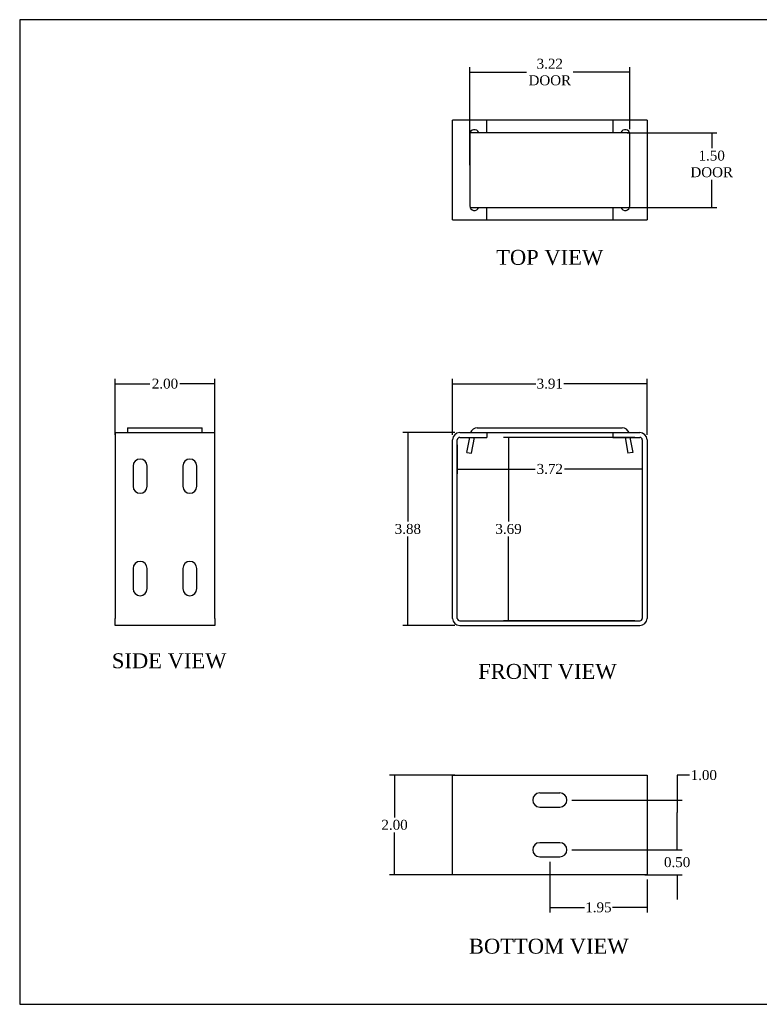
# Model space of a CAD drawing. Header units: inches. Extents: x 0.2 to 29.9, y -0.1 to 19.9.
# Tile 1 of 4: x 0.2 to 15, y 0.1 to 19.9. Entities that reach past the tile are written whole.
import ezdxf
from ezdxf.enums import TextEntityAlignment as Align

# ---------------------------------------------------------------- set-up
doc = ezdxf.new("R2010")
doc.units = ezdxf.units.IN
doc.header["$MEASUREMENT"] = 0
for name, color, linetype in [('COM55559-2', 7, 'Continuous'), ('COM55740-2', 7, 'Continuous'), ('Default', 7, 'Continuous')]:
    doc.layers.add(name, color=color, linetype=linetype)
doc.styles.add('SEACAD_Times_New_Roman', font='times.ttf')
doc.dimstyles.new('HAMMOND_(STH_-_42x28)', dxfattribs={"dimtxt": 0.2, "dimasz": 0.25, "dimexe": 0.1, "dimexo": 0.1, "dimgap": 0.05, "dimtad": 0, "dimtih": 1, "dimtoh": 1, "dimzin": 0, "dimdsep": 46, "dimtxsty": 'SEACAD_Times_New_Roman', "dimblk1": '_SE_FILLED', "dimblk2": '_SE_FILLED', "dimsah": 1, "dimcen": 0.1, "dimadec": 0, "dimazin": 0, "dimtfac": 0.8, "dimtofl": 0, "dimtmove": 0, "dimatfit": 3, "dimfxl": 1, "dimtolj": 1, "dimtzin": 0, "dimarcsym": 0})

# ---------------------------------------------------------------- blocks, each defined once
blk = doc.blocks.new('SE')
at = {"layer": 'COM55559-2', "color": 7, "linetype": 'Continuous'}
for p, q in [((9.013, 11.596), (9.558, 11.596)), ((9.013, 11.501), (9.558, 11.501)), ((9.558, 11.596), (9.558, 11.501)), ((12.089, 11.596), (12.089, 11.501)), ((12.089, 11.596), (12.633, 11.596)), ((12.089, 11.501), (12.633, 11.501)), ((8.87, 7.864), (8.87, 11.453)), ((8.965, 7.864), (8.965, 11.453)), ((12.681, 11.453), (12.681, 7.864)), ((12.776, 11.453), (12.776, 7.864)), ((9.013, 7.816), (12.633, 7.816)), ((9.013, 7.721), (12.633, 7.721))]:
    blk.add_line(p, q, dxfattribs=at)
for centre, radius, start, end in [((9.013, 11.453), 0.143, 90, 180), ((9.013, 11.453), 0.048, 90, 180), ((12.633, 11.453), 0.143, 0, 90), ((12.633, 11.453), 0.048, 0, 90), ((9.013, 7.864), 0.143, 180, 270), ((9.013, 7.864), 0.048, 180, 270), ((12.633, 7.864), 0.143, 270, 0), ((12.633, 7.864), 0.048, 270, 0)]:
    blk.add_arc(centre, radius, start, end, dxfattribs=at)
at = {"layer": 'COM55740-2', "color": 7, "linetype": 'Continuous'}
for p, q in [((9.366, 11.691), (12.28, 11.691)), ((9.159, 11.196), (9.213, 11.501)), ((9.252, 11.18), (9.309, 11.501)), ((9.558, 11.596), (12.089, 11.596)), ((12.337, 11.501), (12.394, 11.18)), ((12.434, 11.501), (12.488, 11.196)), ((9.159, 11.196), (9.252, 11.18)), ((12.488, 11.196), (12.394, 11.18))]:
    blk.add_line(p, q, dxfattribs=at)
for centre, start, end in [((9.366, 11.548), 90, 160.3871), ((12.28, 11.548), 19.6129, 90)]:
    blk.add_arc(centre, 0.143, start, end, dxfattribs=at)
blk = doc.blocks.new('SE1')
at = {"layer": 'COM55559-2', "color": 7, "linetype": 'Continuous'}
for p, q in [((2.091, 11.596), (4.091, 11.596)), ((2.091, 11.596), (2.091, 11.453)), ((4.091, 11.453), (4.091, 11.596)), ((2.091, 11.453), (2.091, 7.864)), ((4.091, 7.864), (4.091, 11.453)), ((2.45, 10.924), (2.45, 10.518)), ((2.731, 10.518), (2.731, 10.924)), ((3.45, 10.924), (3.45, 10.518)), ((3.731, 10.518), (3.731, 10.924)), ((2.45, 8.867), (2.45, 8.461)), ((2.731, 8.461), (2.731, 8.867)), ((3.45, 8.867), (3.45, 8.461)), ((3.731, 8.461), (3.731, 8.867)), ((2.091, 7.721), (2.091, 7.864)), ((4.091, 7.721), (2.091, 7.721)), ((4.091, 7.864), (4.091, 7.721))]:
    blk.add_line(p, q, dxfattribs=at)
for centre, start, end in [((2.591, 10.924), 0, 180), ((3.591, 10.924), 0, 180), ((2.591, 10.518), 180, 0), ((3.591, 10.518), 180, 0), ((2.591, 8.867), 0, 180), ((3.591, 8.867), 0, 180), ((2.591, 8.461), 180, 0), ((3.591, 8.461), 180, 0)]:
    blk.add_arc(centre, 0.141, start, end, dxfattribs=at)
at = {"layer": 'COM55740-2', "color": 7, "linetype": 'Continuous'}
for p, q in [((2.341, 11.691), (3.841, 11.691)), ((2.341, 11.691), (2.341, 11.596)), ((3.841, 11.596), (3.841, 11.691))]:
    blk.add_line(p, q, dxfattribs=at)
blk = doc.blocks.new('SE3')
at = {"layer": 'COM55559-2', "color": 7, "linetype": 'Continuous'}
for p, q in [((8.87, 4.715), (9.013, 4.715)), ((8.87, 2.715), (8.87, 4.715)), ((9.013, 4.715), (12.633, 4.715)), ((12.633, 4.715), (12.776, 4.715)), ((12.776, 4.715), (12.776, 2.715)), ((11.026, 4.355), (10.62, 4.355)), ((10.62, 4.074), (11.026, 4.074)), ((11.026, 3.355), (10.62, 3.355)), ((10.62, 3.074), (11.026, 3.074)), ((9.013, 2.715), (8.87, 2.715)), ((12.633, 2.715), (9.013, 2.715)), ((12.776, 2.715), (12.633, 2.715))]:
    blk.add_line(p, q, dxfattribs=at)
for centre, start, end in [((10.62, 4.215), 90, 270), ((11.026, 4.215), 270, 90), ((10.62, 3.215), 90, 270), ((11.026, 3.215), 270, 90)]:
    blk.add_arc(centre, 0.141, start, end, dxfattribs=at)
blk = doc.blocks.new('SE4')
at = {"layer": 'COM55559-2', "color": 7, "linetype": 'Continuous'}
for p, q in [((8.87, 15.87), (8.87, 17.87)), ((9.013, 17.87), (8.87, 17.87)), ((9.558, 17.87), (9.013, 17.87)), ((12.089, 17.87), (9.558, 17.87)), ((9.558, 17.62), (9.558, 17.87)), ((12.633, 17.87), (12.089, 17.87)), ((12.089, 17.87), (12.089, 17.62)), ((12.776, 17.87), (12.633, 17.87)), ((12.776, 17.87), (12.776, 15.87)), ((9.214, 17.589), (9.214, 16.152)), ((12.432, 16.152), (12.432, 17.589)), ((9.558, 15.87), (9.558, 16.12)), ((12.089, 16.12), (12.089, 15.87)), ((8.87, 15.87), (9.013, 15.87)), ((9.013, 15.87), (9.558, 15.87)), ((9.558, 15.87), (12.089, 15.87)), ((12.089, 15.87), (12.633, 15.87)), ((12.633, 15.87), (12.776, 15.87))]:
    blk.add_line(p, q, dxfattribs=at)
for centre, radius, start, end in [((9.308, 17.589), 0.0937, 19.4712, 180), ((12.339, 17.589), 0.0938, 0, 160.5288), ((9.308, 16.152), 0.0938, 180, 340.5288), ((12.339, 16.152), 0.0937, 199.4712, 0)]:
    blk.add_arc(centre, radius, start, end, dxfattribs=at)
at = {"layer": 'COM55740-2', "color": 7, "linetype": 'Continuous'}
for p, q in [((9.225, 17.62), (9.219, 17.62)), ((9.366, 17.62), (9.225, 17.62)), ((12.28, 17.62), (9.366, 17.62)), ((12.421, 17.62), (12.28, 17.62)), ((12.427, 17.62), (12.421, 17.62)), ((9.219, 16.12), (9.225, 16.12)), ((9.225, 16.12), (9.366, 16.12)), ((9.366, 16.12), (12.28, 16.12)), ((12.28, 16.12), (12.421, 16.12)), ((12.421, 16.12), (12.427, 16.12))]:
    blk.add_line(p, q, dxfattribs=at)
blk = doc.blocks.new('_SE_FILLED')
at = {"color": 0}
blk.add_line((0, 0), (-1, 0), dxfattribs=at)
blk.add_solid([(0, 0), (-1, -0.1665), (-1, 0.1665), (0, 0)], dxfattribs=at)
blk = doc.blocks.new('DMBLK18')
at = {"layer": 'Default', "color": 0, "linetype": 'Continuous', "lineweight": -2, "transparency": 16777216}
for p, q in [((8.965, 11.353), (8.965, 10.765)), ((12.681, 11.353), (12.681, 10.765)), ((9.215, 10.865), (10.527, 10.865)), ((12.431, 10.865), (11.12, 10.865))]:
    blk.add_line(p, q, dxfattribs=at)
at = {"layer": 'Defpoints', "color": 0, "transparency": 16777216}
for p in [(8.965, 11.453), (12.681, 11.453), (8.965, 10.865)]:
    blk.add_point(p, dxfattribs=at)
at = {"layer": 'Default', "color": 0, "lineweight": -2, "transparency": 16777216, "xscale": 0.25, "yscale": 0.25, "zscale": 0.25, "rotation": 180}
blk.add_blockref('_SE_FILLED', (8.965, 10.865), dxfattribs=at)
at = {"layer": 'Default', "color": 0, "lineweight": -2, "transparency": 16777216, "xscale": 0.25, "yscale": 0.25, "zscale": 0.25}
blk.add_blockref('_SE_FILLED', (12.681, 10.865), dxfattribs=at)
at = {"layer": 'Default', "color": 0, "transparency": 16777216, "insert": (10.823, 10.865), "char_height": 0.2, "attachment_point": 5, "style": 'SEACAD_Times_New_Roman'}
blk.add_mtext('\\A1;\\A1;3.72', dxfattribs=at)
blk = doc.blocks.new('DMBLK19')
at = {"layer": 'Default', "color": 0, "linetype": 'Continuous', "lineweight": -2, "transparency": 16777216}
for p, q in [((12.533, 11.501), (9.894, 11.501)), ((9.994, 11.251), (9.994, 9.811)), ((9.994, 8.066), (9.994, 9.507)), ((12.533, 7.816), (9.894, 7.816))]:
    blk.add_line(p, q, dxfattribs=at)
at = {"layer": 'Defpoints', "color": 0, "transparency": 16777216}
for p in [(12.633, 11.501), (9.994, 7.816), (12.633, 7.816)]:
    blk.add_point(p, dxfattribs=at)
at = {"layer": 'Default', "color": 0, "lineweight": -2, "transparency": 16777216, "xscale": 0.25, "yscale": 0.25, "zscale": 0.25}
for p, rotation in [((9.994, 11.501), 90), ((9.994, 7.816), 270)]:
    blk.add_blockref('_SE_FILLED', p, dxfattribs=dict(at, rotation=rotation))
at = {"layer": 'Default', "color": 0, "transparency": 16777216, "insert": (9.994, 9.659), "char_height": 0.2, "attachment_point": 5, "style": 'SEACAD_Times_New_Roman'}
blk.add_mtext('\\A1;\\A1;3.69', dxfattribs=at)
blk = doc.blocks.new('DMBLK20')
at = {"layer": 'Default', "color": 0, "linetype": 'Continuous', "lineweight": -2, "transparency": 16777216}
for p, q in [((9.214, 16.97), (9.214, 18.939)), ((9.464, 18.839), (10.356, 18.839)), ((12.182, 18.839), (11.291, 18.839)), ((12.432, 17.689), (12.432, 18.939))]:
    blk.add_line(p, q, dxfattribs=at)
at = {"layer": 'Defpoints', "color": 0, "transparency": 16777216}
for p in [(12.432, 18.839), (12.432, 17.589), (9.214, 16.87)]:
    blk.add_point(p, dxfattribs=at)
at = {"layer": 'Default', "color": 0, "lineweight": -2, "transparency": 16777216, "xscale": 0.25, "yscale": 0.25, "zscale": 0.25, "rotation": 180}
blk.add_blockref('_SE_FILLED', (9.214, 18.839), dxfattribs=at)
at = {"layer": 'Default', "color": 0, "lineweight": -2, "transparency": 16777216, "xscale": 0.25, "yscale": 0.25, "zscale": 0.25}
blk.add_blockref('_SE_FILLED', (12.432, 18.839), dxfattribs=at)
at = {"layer": 'Default', "color": 0, "transparency": 16777216, "insert": (10.823, 18.839), "char_height": 0.2, "attachment_point": 5, "style": 'SEACAD_Times_New_Roman'}
blk.add_mtext('\\A1;\\A1;3.22\\PDOOR', dxfattribs=at)
blk = doc.blocks.new('DMBLK21')
at = {"layer": 'Default', "color": 0, "linetype": 'Continuous', "lineweight": -2, "transparency": 16777216}
for p, q in [((12.38, 17.62), (14.176, 17.62)), ((14.076, 17.37), (14.076, 17.312)), ((14.076, 16.37), (14.076, 16.675)), ((12.38, 16.12), (14.176, 16.12))]:
    blk.add_line(p, q, dxfattribs=at)
at = {"layer": 'Defpoints', "color": 0, "transparency": 16777216}
for p in [(12.28, 17.62), (12.28, 16.12), (14.076, 16.12)]:
    blk.add_point(p, dxfattribs=at)
at = {"layer": 'Default', "color": 0, "lineweight": -2, "transparency": 16777216, "xscale": 0.25, "yscale": 0.25, "zscale": 0.25}
for p, rotation in [((14.076, 17.62), 90), ((14.076, 16.12), 270)]:
    blk.add_blockref('_SE_FILLED', p, dxfattribs=dict(at, rotation=rotation))
at = {"layer": 'Default', "color": 0, "transparency": 16777216, "insert": (14.076, 16.993), "char_height": 0.2, "attachment_point": 5, "style": 'SEACAD_Times_New_Roman'}
blk.add_mtext('\\A1;\\A1;1.50\\PDOOR', dxfattribs=at)
blk = doc.blocks.new('DMBLK22')
at = {"layer": 'Default', "color": 0, "linetype": 'Continuous', "lineweight": -2, "transparency": 16777216}
for p, q in [((2.091, 11.553), (2.091, 12.678)), ((4.091, 11.553), (4.091, 12.678)), ((2.341, 12.578), (2.79, 12.578)), ((3.841, 12.578), (3.391, 12.578))]:
    blk.add_line(p, q, dxfattribs=at)
at = {"layer": 'Defpoints', "color": 0, "transparency": 16777216}
for p in [(2.091, 12.578), (2.091, 11.453), (4.091, 11.453)]:
    blk.add_point(p, dxfattribs=at)
at = {"layer": 'Default', "color": 0, "lineweight": -2, "transparency": 16777216, "xscale": 0.25, "yscale": 0.25, "zscale": 0.25, "rotation": 180}
blk.add_blockref('_SE_FILLED', (2.091, 12.578), dxfattribs=at)
at = {"layer": 'Default', "color": 0, "lineweight": -2, "transparency": 16777216, "xscale": 0.25, "yscale": 0.25, "zscale": 0.25}
blk.add_blockref('_SE_FILLED', (4.091, 12.578), dxfattribs=at)
at = {"layer": 'Default', "color": 0, "transparency": 16777216, "insert": (3.091, 12.578), "char_height": 0.2, "attachment_point": 5, "style": 'SEACAD_Times_New_Roman'}
blk.add_mtext('\\A1;\\A1;2.00', dxfattribs=at)
blk = doc.blocks.new('DMBLK23')
at = {"layer": 'Default', "color": 0, "linetype": 'Continuous', "lineweight": -2, "transparency": 16777216}
for p, q in [((8.87, 11.553), (8.87, 12.678)), ((12.776, 11.553), (12.776, 12.678)), ((9.12, 12.578), (10.539, 12.578)), ((12.526, 12.578), (11.108, 12.578))]:
    blk.add_line(p, q, dxfattribs=at)
at = {"layer": 'Defpoints', "color": 0, "transparency": 16777216}
for p in [(12.776, 12.578), (8.87, 11.453), (12.776, 11.453)]:
    blk.add_point(p, dxfattribs=at)
at = {"layer": 'Default', "color": 0, "lineweight": -2, "transparency": 16777216, "xscale": 0.25, "yscale": 0.25, "zscale": 0.25, "rotation": 180}
blk.add_blockref('_SE_FILLED', (8.87, 12.578), dxfattribs=at)
at = {"layer": 'Default', "color": 0, "lineweight": -2, "transparency": 16777216, "xscale": 0.25, "yscale": 0.25, "zscale": 0.25}
blk.add_blockref('_SE_FILLED', (12.776, 12.578), dxfattribs=at)
at = {"layer": 'Default', "color": 0, "transparency": 16777216, "insert": (10.823, 12.578), "char_height": 0.2, "attachment_point": 5, "style": 'SEACAD_Times_New_Roman'}
blk.add_mtext('\\A1;\\A1;3.91', dxfattribs=at)
blk = doc.blocks.new('DMBLK24')
at = {"layer": 'Default', "color": 0, "linetype": 'Continuous', "lineweight": -2, "transparency": 16777216}
for p, q in [((8.913, 4.715), (7.604, 4.715)), ((7.704, 4.465), (7.704, 3.867)), ((7.704, 2.965), (7.704, 3.563)), ((8.913, 2.715), (7.604, 2.715))]:
    blk.add_line(p, q, dxfattribs=at)
at = {"layer": 'Defpoints', "color": 0, "transparency": 16777216}
for p in [(9.013, 4.715), (7.704, 2.715), (9.013, 2.715)]:
    blk.add_point(p, dxfattribs=at)
at = {"layer": 'Default', "color": 0, "lineweight": -2, "transparency": 16777216, "xscale": 0.25, "yscale": 0.25, "zscale": 0.25}
for p, rotation in [((7.704, 4.715), 90), ((7.704, 2.715), 270)]:
    blk.add_blockref('_SE_FILLED', p, dxfattribs=dict(at, rotation=rotation))
at = {"layer": 'Default', "color": 0, "transparency": 16777216, "insert": (7.704, 3.715), "char_height": 0.2, "attachment_point": 5, "style": 'SEACAD_Times_New_Roman'}
blk.add_mtext('\\A1;\\A1;2.00', dxfattribs=at)
blk = doc.blocks.new('DMBLK28')
at = {"layer": 'Default', "color": 0, "linetype": 'Continuous', "lineweight": -2, "transparency": 16777216}
for p, q in [((8.913, 11.596), (7.871, 11.596)), ((7.971, 11.346), (7.971, 9.811)), ((7.971, 7.971), (7.971, 9.507)), ((8.913, 7.721), (7.871, 7.721))]:
    blk.add_line(p, q, dxfattribs=at)
at = {"layer": 'Defpoints', "color": 0, "transparency": 16777216}
for p in [(7.971, 11.596), (9.013, 11.596), (9.013, 7.721)]:
    blk.add_point(p, dxfattribs=at)
at = {"layer": 'Default', "color": 0, "lineweight": -2, "transparency": 16777216, "xscale": 0.25, "yscale": 0.25, "zscale": 0.25}
for p, rotation in [((7.971, 11.596), 90), ((7.971, 7.721), 270)]:
    blk.add_blockref('_SE_FILLED', p, dxfattribs=dict(at, rotation=rotation))
at = {"layer": 'Default', "color": 0, "transparency": 16777216, "insert": (7.971, 9.659), "char_height": 0.2, "attachment_point": 5, "style": 'SEACAD_Times_New_Roman'}
blk.add_mtext('\\A1;\\A1;3.88', dxfattribs=at)
blk = doc.blocks.new('DMBLK29')
at = {"layer": 'Default', "color": 0, "linetype": 'Continuous', "lineweight": -2, "transparency": 16777216}
for p, q in [((10.823, 2.974), (10.823, 1.957)), ((12.776, 2.615), (12.776, 1.957)), ((11.073, 2.057), (11.518, 2.057)), ((12.526, 2.057), (12.081, 2.057))]:
    blk.add_line(p, q, dxfattribs=at)
at = {"layer": 'Defpoints', "color": 0, "transparency": 16777216}
for p in [(10.823, 3.074), (12.776, 2.715), (10.823, 2.057)]:
    blk.add_point(p, dxfattribs=at)
at = {"layer": 'Default', "color": 0, "lineweight": -2, "transparency": 16777216, "xscale": 0.25, "yscale": 0.25, "zscale": 0.25, "rotation": 180}
blk.add_blockref('_SE_FILLED', (10.823, 2.057), dxfattribs=at)
at = {"layer": 'Default', "color": 0, "lineweight": -2, "transparency": 16777216, "xscale": 0.25, "yscale": 0.25, "zscale": 0.25}
blk.add_blockref('_SE_FILLED', (12.776, 2.057), dxfattribs=at)
at = {"layer": 'Default', "color": 0, "transparency": 16777216, "insert": (11.8, 2.057), "char_height": 0.2, "attachment_point": 5, "style": 'SEACAD_Times_New_Roman'}
blk.add_mtext('\\A1;\\A1;1.95', dxfattribs=at)
blk = doc.blocks.new('DMBLK30')
at = {"layer": 'Default', "color": 0, "linetype": 'Continuous', "lineweight": -2, "transparency": 16777216}
for p, q in [((13.381, 3.465), (13.381, 3.715)), ((11.267, 3.215), (13.481, 3.215)), ((12.733, 2.715), (13.481, 2.715)), ((13.381, 2.465), (13.381, 2.215))]:
    blk.add_line(p, q, dxfattribs=at)
at = {"layer": 'Defpoints', "color": 0, "transparency": 16777216}
for p in [(11.167, 3.215), (13.381, 3.215), (12.633, 2.715)]:
    blk.add_point(p, dxfattribs=at)
at = {"layer": 'Default', "color": 0, "lineweight": -2, "transparency": 16777216, "xscale": 0.25, "yscale": 0.25, "zscale": 0.25}
for p, rotation in [((13.381, 3.215), 270), ((13.381, 2.715), 90)]:
    blk.add_blockref('_SE_FILLED', p, dxfattribs=dict(at, rotation=rotation))
at = {"layer": 'Default', "color": 0, "transparency": 16777216, "insert": (13.381, 2.965), "char_height": 0.2, "attachment_point": 5, "style": 'SEACAD_Times_New_Roman'}
blk.add_mtext('\\A1;\\A1;0.50', dxfattribs=at)
blk = doc.blocks.new('DMBLK31')
at = {"layer": 'Default', "color": 0, "linetype": 'Continuous', "lineweight": -2, "transparency": 16777216}
for p, q in [((13.631, 4.715), (13.381, 4.715)), ((13.381, 4.715), (13.381, 4.215)), ((11.267, 4.215), (13.481, 4.215)), ((13.381, 3.465), (13.381, 3.965)), ((11.267, 3.215), (13.481, 3.215))]:
    blk.add_line(p, q, dxfattribs=at)
at = {"layer": 'Defpoints', "color": 0, "transparency": 16777216}
for p in [(11.167, 4.215), (13.381, 4.215), (11.167, 3.215)]:
    blk.add_point(p, dxfattribs=at)
at = {"layer": 'Default', "color": 0, "lineweight": -2, "transparency": 16777216, "xscale": 0.25, "yscale": 0.25, "zscale": 0.25}
for p, rotation in [((13.381, 4.215), 90), ((13.381, 3.215), 270)]:
    blk.add_blockref('_SE_FILLED', p, dxfattribs=dict(at, rotation=rotation))
at = {"layer": 'Default', "color": 0, "transparency": 16777216, "insert": (13.917, 4.715), "char_height": 0.2, "attachment_point": 5, "style": 'SEACAD_Times_New_Roman'}
blk.add_mtext('\\A1;\\A1;1.00', dxfattribs=at)
blk = doc.blocks.new('BORDER')
at = {"layer": 'Default', "color": 7, "linetype": 'Continuous'}
for p, q in [((0, 27.86), (-41.86, 27.86)), ((-41.86, 27.86), (-41.86, 0)), ((-41.86, 0), (0, 0))]:
    blk.add_line(p, q, dxfattribs=at)

msp = doc.modelspace()

# ---------------------------------------------------------------- block references
at = {"layer": 'Default', "color": 7, "xscale": 0.71, "yscale": 0.71, "zscale": 0.71}
msp.add_blockref('BORDER', (29.8926, 0.1109), dxfattribs=at)
at = {"layer": 'Default'}
for name in ['SE4', 'SE1', 'SE', 'SE3']:
    msp.add_blockref(name, (0, 0), dxfattribs=at)

# ---------------------------------------------------------------- texts
at = {"layer": 'Default', "color": 7, "linetype": 'Continuous', "style": 'SEACAD_Times_New_Roman'}
for s, p in [('TOP VIEW', (9.7446, 15.2669)), ('SIDE VIEW', (2.024, 7.1628)), ('FRONT VIEW', (9.3845, 6.9492)), ('BOTTOM VIEW', (9.1971, 1.4286))]:
    msp.add_text(s, height=0.3, dxfattribs=at).set_placement(p, align=Align.TOP_LEFT)

# ---------------------------------------------------------------- dimensions: what is measured, and where the dimension line sits
at = {"layer": 'Default', "color": 7, "linetype": 'Continuous'}
for base, p1, p2, text, picture, middle in [((12.4325, 18.8393), (9.214, 16.8704), (12.4325, 17.5891), '\\A1;<>\\PDOOR', 'DMBLK20', (10.8232, 18.8393)), ((2.0905, 12.578), (4.0905, 11.4533), (2.0905, 11.4533), '\\A1;<>', 'DMBLK22', (3.0905, 12.578)), ((8.9652, 10.8651), (12.6812, 11.4533), (8.9652, 11.4533), '\\A1;<>', 'DMBLK18', (10.8232, 10.8651)), ((10.8232, 2.0571), (12.7762, 2.7149), (10.8232, 3.0744), '\\A1;<>', 'DMBLK29', (11.7997, 2.0571))]:
    dim = msp.add_linear_dim(base=base, p1=p1, p2=p2, text=text, dimstyle='HAMMOND_(STH_-_42x28)', dxfattribs=at)
    dim.commit()
    dim.dimension.update_dxf_attribs({"geometry": picture, "text_midpoint": middle, "dimtype": 160})
for base, p1, p2, angle, text, picture, middle, dimtype in [((14.0756, 16.1204), (12.2802, 17.6204), (12.2802, 16.1204), 270, '\\A1;<>\\PDOOR', 'DMBLK21', (14.0756, 16.9935), 161), ((12.7762, 12.578), (8.8702, 11.4533), (12.7762, 11.4533), 0, '\\A1;<>', 'DMBLK23', (10.8232, 12.578), 161), ((7.9711584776, 11.596269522), (9.0132151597, 7.721269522), (9.0132151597, 11.596269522), 90, '\\A1;<>', 'DMBLK28', (7.9711584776, 9.6587695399), 161), ((9.9942180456, 7.816269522), (12.6332151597, 11.501269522), (12.6332151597, 7.816269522), 270, '\\A1;<>', 'DMBLK19', (9.9942180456, 9.6587695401), 161), ((7.7042, 2.7149), (9.0132, 4.7149), (9.0132, 2.7149), 270, '\\A1;<>', 'DMBLK24', (7.7042, 3.7149), 161), ((13.3814, 3.2149), (12.6332, 2.7149), (11.167, 3.2149), 90, '\\A1;<>', 'DMBLK30', (13.3814, 2.9649), 160)]:
    dim = msp.add_linear_dim(base=base, p1=p1, p2=p2, angle=angle, text=text, dimstyle='HAMMOND_(STH_-_42x28)', dxfattribs=at)
    dim.commit()
    dim.dimension.update_dxf_attribs({"geometry": picture, "text_midpoint": middle, "dimtype": dimtype})
dim = msp.add_linear_dim(base=(13.3814, 4.2149), p1=(11.167, 3.2149), p2=(11.167, 4.2149), angle=90, text='\\A1;<>', dimstyle='HAMMOND_(STH_-_42x28)', override={"dimtmove": 1}, dxfattribs=at)
dim.commit()
dim.dimension.update_dxf_attribs({"geometry": 'DMBLK31', "text_midpoint": (13.4814, 4.6257), "dimtype": 161})

doc.saveas('drawing.dxf')
